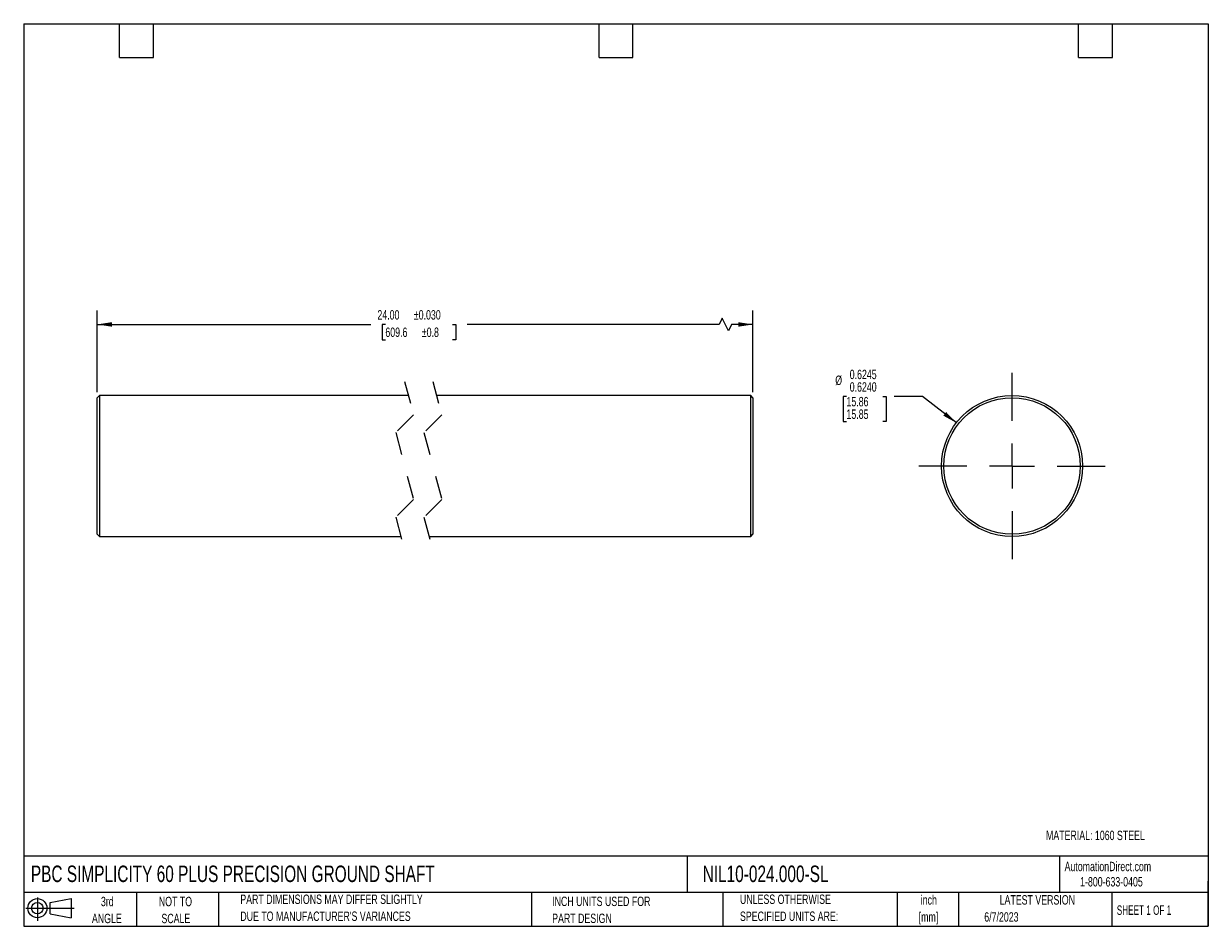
# Model space of a CAD drawing. Header units: inches. Extents: x 0.12 to 5.38, y 0.12 to 4.12.
import ezdxf

# ---------------------------------------------------------------- set-up
doc = ezdxf.new("R2010")
doc.units = ezdxf.units.IN
doc.header["$LTSCALE"] = 0.5
doc.header["$MEASUREMENT"] = 0
doc.linetypes.add('CENTERX2', pattern=[0.8, 0.5, -0.1, 0.1, -0.1])
doc.linetypes.add('HIDDEN', pattern=[0.075, 0.05, -0.025])
doc.layers.add('CENTER', color=40, linetype='CENTERX2')
doc.layers.add('SLD-DEFPOINTS', color=7, linetype='Continuous')
doc.layers.add('DIMENSIONS', color=140, linetype='Continuous', lineweight=25)
doc.layers.add('TEXT', color=140, linetype='Continuous', lineweight=25)
doc.styles.add('SLDTEXTSTYLE0', font='TXT', dxfattribs={"width": 0.7})
doc.styles.add('SLDTEXTSTYLE1', font='TXT', dxfattribs={"width": 0.65})
doc.dimstyles.new('SLDDIMSTYLE0', dxfattribs={"dimtxt": 0.04248, "dimasz": 0.065, "dimexe": 0, "dimexo": 0.0625, "dimgap": 0.01062, "dimtad": 0, "dimtih": 1, "dimtoh": 1, "dimrnd": 1e-09, "dimzin": 4, "dimdsep": 46, "dimtxsty": 'SLDTEXTSTYLE0', "dimsah": 1, "dimcen": 0.09, "dimadec": 0, "dimazin": 1, "dimtol": 1, "dimtp": 0.03, "dimtm": 0.03, "dimtfac": 1, "dimtdec": 3, "dimtofl": 0, "dimtmove": 0, "dimatfit": 3, "dimfxl": 0, "dimfrac": 2, "dimtolj": 1, "dimarcsym": 0})
doc.dimstyles.new('SLDDIMSTYLE1', dxfattribs={"dimtxt": 0.04248, "dimasz": 0.065, "dimexe": 0, "dimexo": 0.0625, "dimgap": 0.01062, "dimtad": 0, "dimtih": 1, "dimtoh": 1, "dimdec": 3, "dimrnd": 1e-09, "dimdsep": 46, "dimtxsty": 'SLDTEXTSTYLE0', "dimsah": 1, "dimcen": 0, "dimadec": 0, "dimazin": 2, "dimlim": 1, "dimtp": -0.0005, "dimtm": 0.001, "dimtfac": 1, "dimtdec": 4, "dimtofl": 0, "dimtmove": 0, "dimatfit": 3, "dimfxl": 0, "dimfrac": 2, "dimtolj": 1, "dimtzin": 12, "dimarcsym": 0})

# ---------------------------------------------------------------- blocks, each defined once
blk = doc.blocks.new('Block11')
at = {"color": 7, "linetype": 'Continuous', "lineweight": 18}
for p, q in [((0, 0.0567), (0.2141, 0.0567)), ((0.051, 0.1045), (0.051, 0)), ((0.1079, 0.082), (0.2003, 0.0991)), ((0.1079, 0.0314), (0.1079, 0.082)), ((0.2003, 0.0991), (0.2003, 0.0144)), ((0.1079, 0.0314), (0.2003, 0.0144))]:
    blk.add_line(p, q, dxfattribs=at)
for radius in [0.0423, 0.0253]:
    blk.add_circle((0.051, 0.0567), radius, dxfattribs=at)
blk = doc.blocks.new('Block12')
at = {"layer": 'SLD-DEFPOINTS'}
blk.add_blockref('Block11', (0, 0), dxfattribs=at)
blk = doc.blocks.new('SW_NOTE_0')
at = {"layer": 'TEXT', "color": 0, "char_height": 0.04167, "attachment_point": 2, "style": 'SLDTEXTSTYLE0'}
for s, insert in [('inch', (0.0625, 0.0537)), ('[mm]', (0.0611, -0.0215))]:
    blk.add_mtext(s, dxfattribs=dict(at, insert=insert))
blk = doc.blocks.new('SW_NOTE_0_1')
at = {"layer": 'TEXT', "color": 0, "char_height": 0.041667, "attachment_point": 1, "style": 'SLDTEXTSTYLE0'}
for s, insert in [('UNLESS OTHERWISE', (0, 0.0537)), ('SPECIFIED UNITS ARE:', (0, -0.0215))]:
    blk.add_mtext(s, dxfattribs=dict(at, insert=insert))
blk = doc.blocks.new('SW_NOTE_0_2')
at = {"layer": 'TEXT', "color": 0, "char_height": 0.041667, "attachment_point": 1, "style": 'SLDTEXTSTYLE0'}
for s, insert in [('PART DIMENSIONS MAY DIFFER SLIGHTLY', (0, 0.0537)), ("DUE TO MANUFACTURER'S VARIANCES", (0, -0.0215))]:
    blk.add_mtext(s, dxfattribs=dict(at, insert=insert))
blk = doc.blocks.new('SW_NOTE_0_3')
at = {"layer": 'TEXT', "color": 0, "char_height": 0.04167, "attachment_point": 2, "style": 'SLDTEXTSTYLE0'}
for s, insert in [('NOT TO', (0.1035, 0.0537)), ('SCALE', (0.1054, -0.0215))]:
    blk.add_mtext(s, dxfattribs=dict(at, insert=insert))
blk = doc.blocks.new('SW_NOTE_0_4')
at = {"layer": 'TEXT', "color": 0, "char_height": 0.04167, "attachment_point": 2, "style": 'SLDTEXTSTYLE0'}
for s, insert in [('3rd', (0.0456, 0.0537)), ('ANGLE', (0.0437, -0.0215))]:
    blk.add_mtext(s, dxfattribs=dict(at, insert=insert))
blk = doc.blocks.new('SW_NOTE_0_5')
at = {"layer": 'TEXT', "color": 0, "char_height": 0.041667, "attachment_point": 1, "style": 'SLDTEXTSTYLE0'}
for s, insert in [('INCH UNITS USED FOR', (0, 0.0537)), ('PART DESIGN', (0, -0.0215))]:
    blk.add_mtext(s, dxfattribs=dict(at, insert=insert))
blk = doc.blocks.new('_D')
at = {"layer": 'DIMENSIONS'}
for p, q in [((0.4507, 2.4923), (0.4507, 2.8547)), ((3.357, 2.4923), (3.357, 2.8547)), ((0.4507, 2.7922), (1.6635, 2.7922)), ((1.7279, 2.7922), (1.7136, 2.7922)), ((1.7136, 2.7922), (1.7136, 2.7247)), ((2.0258, 2.7922), (2.0401, 2.7922)), ((2.0401, 2.7922), (2.0401, 2.7247)), ((3.2065, 2.7922), (2.0902, 2.7922)), ((3.2204, 2.82), (3.2065, 2.7922)), ((3.2482, 2.7645), (3.2204, 2.82)), ((3.262, 2.7922), (3.2482, 2.7645)), ((3.357, 2.7922), (3.262, 2.7922)), ((1.7136, 2.7247), (1.7279, 2.7247)), ((2.0401, 2.7247), (2.0258, 2.7247))]:
    blk.add_line(p, q, dxfattribs=at)
for points in [[(0.4507, 2.7922), (0.5157, 2.7822), (0.5157, 2.8022)], [(3.357, 2.7922), (3.292, 2.8022), (3.292, 2.7822)]]:
    blk.add_solid(points, dxfattribs=at)
at = {"layer": 'DIMENSIONS', "char_height": 0.04167, "attachment_point": 1, "style": 'SLDTEXTSTYLE0'}
for s, insert in [('24.00', (1.6926, 2.8555)), ('±0.030', (1.8541, 2.8555)), ('609.6', (1.7279, 2.7784)), ('±0.8', (1.8895, 2.7784))]:
    blk.add_mtext(s, dxfattribs=dict(at, insert=insert))
blk = doc.blocks.new('_D_1')
at = {"layer": 'DIMENSIONS'}
for p, q in [((3.7714, 2.4727), (3.7572, 2.4727)), ((3.7572, 2.4727), (3.7572, 2.3616)), ((3.933, 2.4727), (3.9473, 2.4727)), ((3.9473, 2.4727), (3.9473, 2.3616)), ((4.1077, 2.4727), (3.9827, 2.4727)), ((4.2583, 2.3562), (4.1077, 2.4727)), ((3.7572, 2.3616), (3.7714, 2.3616)), ((3.9473, 2.3616), (3.933, 2.3616))]:
    blk.add_line(p, q, dxfattribs=at)
blk.add_solid([(4.2583, 2.3562), (4.213, 2.4039), (4.2007, 2.388)], dxfattribs=at)
at = {"layer": 'DIMENSIONS', "char_height": 0.04167, "attachment_point": 1, "style": 'SLDTEXTSTYLE0'}
for s, insert in [('0.6245', (3.7858, 2.5915)), ('%%c', (3.7217, 2.5657)), ('0.6240', (3.7858, 2.536)), ('15.86', (3.7714, 2.4709)), ('15.85', (3.7714, 2.4153))]:
    blk.add_mtext(s, dxfattribs=dict(at, insert=insert))
blk = doc.blocks.new('SW_CENTERMARKSYMBOL_0')
at = {"layer": 'CENTER', "color": 0}
for p, q in [((0, 0.2), (0, 0.4125)), ((0, 0), (0, 0.1)), ((-0.2, 0), (-0.4125, 0)), ((0, 0), (-0.1, 0)), ((0, 0), (0, -0.1)), ((0, 0), (0.1, 0)), ((0.2, 0), (0.4125, 0)), ((0, -0.2), (0, -0.4125))]:
    blk.add_line(p, q, dxfattribs=at)

msp = doc.modelspace()

# ---------------------------------------------------------------- linework, layer by layer
at = {"color": 7, "linetype": 'HIDDEN', "lineweight": 18}
for p, q in [((1.8132, 2.5398), (1.8526, 2.3917)), ((1.9382, 2.5398), (1.9776, 2.3917)), ((1.8526, 2.3917), (1.7738, 2.3129)), ((1.9776, 2.3917), (1.8988, 2.3129)), ((1.7738, 2.3129), (1.8526, 2.0167)), ((1.8988, 2.3129), (1.9776, 2.0167)), ((1.8526, 2.0167), (1.7738, 1.9379)), ((1.9776, 2.0167), (1.8988, 1.9379)), ((1.7738, 1.9379), (1.8132, 1.7898)), ((1.8988, 1.9379), (1.9382, 1.7898))]:
    msp.add_line(p, q, dxfattribs=at)
for p, q in [((0.4607, 2.4773), (0.4507, 2.4673)), ((1.8298, 2.4773), (0.4607, 2.4773)), ((0.4607, 2.4773), (0.4607, 1.8523)), ((3.347, 2.4773), (1.9548, 2.4773)), ((3.357, 2.4673), (3.347, 2.4773)), ((3.347, 1.8523), (3.347, 2.4773)), ((0.4507, 1.8623), (0.4507, 2.4673)), ((3.357, 2.4673), (3.357, 1.8623)), ((0.4507, 1.8623), (0.4607, 1.8523)), ((0.4607, 1.8523), (1.7966, 1.8523)), ((1.9216, 1.8523), (3.347, 1.8523)), ((3.347, 1.8523), (3.357, 1.8623))]:
    msp.add_line(p, q)
for radius in [0.3125, 0.3025]:
    msp.add_circle((4.5053, 2.1648), radius)
at = {"layer": 'TEXT'}
for p, q in [((0.125, 4.125), (5.375, 4.125)), ((0.125, 4.125), (0.125, 0.125)), ((0.55, 3.975), (0.55, 4.125)), ((0.7, 3.975), (0.7, 4.125)), ((2.675, 3.975), (2.675, 4.125)), ((2.825, 3.975), (2.825, 4.125)), ((4.8, 3.975), (4.8, 4.125)), ((4.95, 3.975), (4.95, 4.125)), ((5.375, 4.125), (5.375, 0.125)), ((0.55, 3.975), (0.7, 3.975)), ((2.675, 3.975), (2.825, 3.975)), ((4.8, 3.975), (4.95, 3.975)), ((5.375, 0.4356), (0.125, 0.4356)), ((3.0661, 0.4356), (3.0661, 0.275)), ((4.7161, 0.4356), (4.7161, 0.275)), ((5.375, 0.125), (5.375, 0.325)), ((5.375, 0.275), (0.125, 0.275)), ((0.625, 0.275), (0.625, 0.125)), ((0.9884, 0.275), (0.9884, 0.125)), ((2.3749, 0.275), (2.3749, 0.125)), ((3.224, 0.275), (3.224, 0.125)), ((3.9965, 0.275), (3.9965, 0.125)), ((4.268, 0.275), (4.268, 0.125)), ((4.9478, 0.275), (4.9478, 0.125)), ((0.125, 0.125), (5.375, 0.125))]:
    msp.add_line(p, q, dxfattribs=at)

# ---------------------------------------------------------------- block references
at = {"layer": 'CENTER'}
msp.add_blockref('SW_CENTERMARKSYMBOL_0', (4.5053, 2.1648), dxfattribs=at)
at = {"layer": 'SLD-DEFPOINTS'}
msp.add_blockref('Block12', (0.1346, 0.1487), dxfattribs=at)
at = {"layer": 'TEXT'}
for name, p in [('SW_NOTE_0_2', (1.085, 0.212)), ('SW_NOTE_0_1', (3.2994, 0.212)), ('SW_NOTE_0', (4.0738, 0.2091)), ('SW_NOTE_0_4', (0.4498, 0.2021)), ('SW_NOTE_0_3', (0.694, 0.2021)), ('SW_NOTE_0_5', (2.4671, 0.2027))]:
    msp.add_blockref(name, p, dxfattribs=at)

# ---------------------------------------------------------------- texts
for s, insert, char_height, attachment_point, style in [('MATERIAL: 1060 STEEL', (4.6558, 0.5488), 0.041667, 1, 'SLDTEXTSTYLE0'), ('PBC SIMPLICITY 60 PLUS PRECISION GROUND SHAFT', (0.1568, 0.3941), 0.072917, 1, 'SLDTEXTSTYLE0'), ('NIL10-024.000-SL', (3.134, 0.3941), 0.072917, 1, 'SLDTEXTSTYLE0'), ('AutomationDirect.com', (4.7381, 0.411), 0.041667, 1, 'SLDTEXTSTYLE0'), ('1-800-633-0405', (4.8069, 0.3432), 0.041667, 1, 'SLDTEXTSTYLE0'), ('LATEST VERSION', (4.6172, 0.2631), 0.041667, 2, 'SLDTEXTSTYLE0'), ('SHEET 1 OF 1', (4.9693, 0.2175), 0.041667, 1, 'SLDTEXTSTYLE1'), ('6/7/2023', (4.3821, 0.1873), 0.04167, 1, 'SLDTEXTSTYLE0')]:
    msp.add_mtext(s, dxfattribs=dict(at, insert=insert, char_height=char_height, attachment_point=attachment_point, style=style))

# ---------------------------------------------------------------- dimensions: what is measured, and where the dimension line sits
at = {"layer": 'DIMENSIONS'}
dim = msp.add_linear_dim(base=(0.4507, 2.7922), p1=(3.357, 2.4673), p2=(0.4507, 2.4673), text='24.00MAX', dimstyle='SLDDIMSTYLE0', dxfattribs=at)
dim.commit()
dim.dimension.update_dxf_attribs({"geometry": '_D', "text_midpoint": (1.8769, 2.7922), "dimtype": 160})
dim = msp.add_diameter_dim_2p(p1=(4.7524, 1.9734), p2=(4.2583, 2.3562), dimstyle='SLDDIMSTYLE1', dxfattribs=at)
dim.commit()
dim.dimension.update_dxf_attribs({"geometry": '_D_1', "text_midpoint": (3.8522, 2.4727), "dimtype": 163})

doc.saveas('drawing.dxf')
